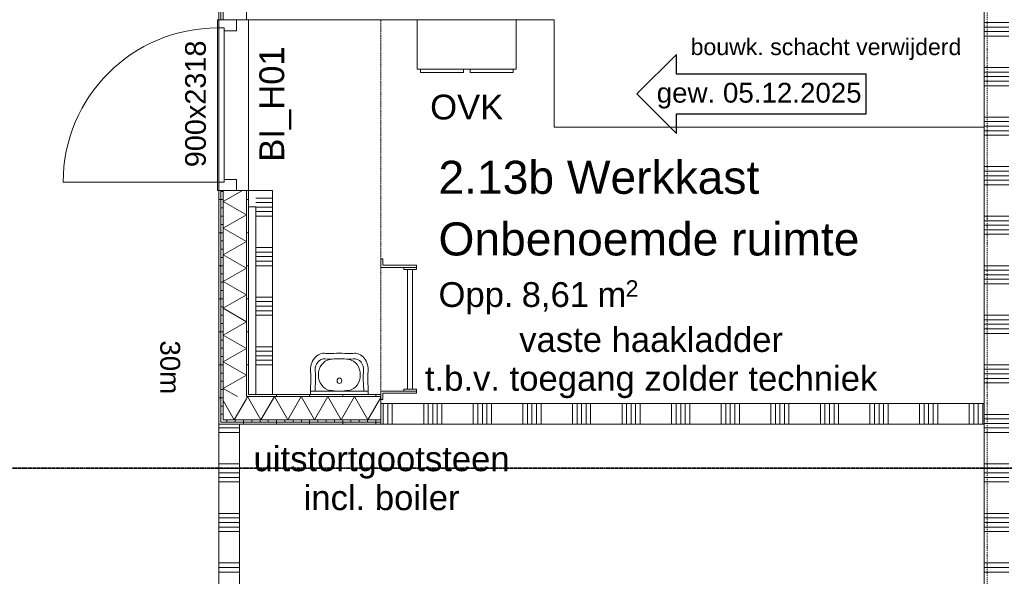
# Model space of a CAD drawing. Extents: x 0 to 92550, y 0 to 59400.
# Tile 34 of 94: x 22385 to 28342, y 30419 to 33790. Entities that reach past the tile are written whole.
import ezdxf
from ezdxf.xclip import XClip

# ---------------------------------------------------------------- set-up
doc = ezdxf.new("R2010")
doc.units = 0
doc.header["$MEASUREMENT"] = 0
doc.header["$XCLIPFRAME"] = 0
for name, pattern in [('Streep-punt fijn', [1251.000023, 626.000023, -312.5, 0, -312.5]), ('Streep-streepje', [1300, 1000, -100, 100, -100]), ('Streeplijn fijn', [234.119993, 155.999994, -78.119999])]:
    doc.linetypes.add(name, pattern=pattern)
for name, color, linetype in [('ZZ 22 Binnenwand hsb', 7, 'Continuous'), ('ZZ 22 Binnenwand metal stud', 7, 'Continuous'), ('ZZ 24 Vlieringtrap', 7, 'Continuous'), ('ZZ 34 Balustrades', 7, 'Continuous'), ('ZZ 43 Vloerafwerking algemeen', 7, 'Continuous'), ('ZZ 61 Elektra', 7, 'Continuous'), ('ZZ 74 Sanitair', 7, 'Continuous'), ('ZZ A Stramien', 7, 'Continuous'), ('ZZ Aankleding 2D tek', 7, 'Continuous'), ('ZZ Info_tekst Algemeen', 7, 'Continuous'), ('ZZ Info_tekst Bouwbesluit', 7, 'Continuous'), ('ZZ Markers doorsnede', 7, 'Continuous'), ('ZZ Markers wijzigingspijlen', 7, 'Continuous'), ('ZZ Zone Gebruiksruimten', 7, 'Continuous')]:
    doc.layers.add(name, color=color, linetype=linetype)
doc.styles.add('GENERATED_STYLE_2', font='arial.ttf')
pattern_1 = [(90, (5738.87, 6500), (-200, 0), [])]
pattern_2 = [(90, (5738.867, 6500), (-50, 0), [])]
pattern_3 = [(1e-14, (5738.87, 6500), (0, 200), [])]

# ---------------------------------------------------------------- blocks, each defined once
blk = doc.blocks.new('*X90')
at = {"layer": 'ZZ 22 Binnenwand metal stud', "color": 7, "linetype": 'Continuous', "lineweight": 5, "ltscale": 0.01}
for p, q in [((23713.9, 31317.7), (23588.9, 31317.7)), ((23713.9, 31290.3), (23588.9, 31290.3)), ((23713.9, 31100), (23588.9, 31100)), ((23713.9, 31072.6), (23588.9, 31072.6)), ((23713.9, 31045.1), (23588.9, 31045.1)), ((23713.9, 31017.7), (23588.9, 31017.7)), ((23713.9, 30990.3), (23588.9, 30990.3)), ((23713.9, 30800), (23588.9, 30800)), ((23713.9, 30772.6), (23588.9, 30772.6)), ((23713.9, 30745.1), (23588.9, 30745.1)), ((23713.9, 30717.7), (23588.9, 30717.7)), ((23713.9, 30690.3), (23588.9, 30690.3)), ((23713.9, 30500), (23588.9, 30500)), ((23713.9, 30472.6), (23588.9, 30472.6)), ((23713.9, 30445.1), (23588.9, 30445.1))]:
    blk.add_line(p, q, dxfattribs=at)
blk = doc.blocks.new('*X95')
at = {"layer": 'ZZ 22 Binnenwand metal stud', "color": 7, "linetype": 'Continuous', "lineweight": 5, "ltscale": 0.01}
for p, q in [((28368.9, 33772.6), (28218.9, 33772.6)), ((28368.9, 33745.1), (28218.9, 33745.1)), ((28368.9, 33717.7), (28218.9, 33717.7)), ((28368.9, 33690.3), (28218.9, 33690.3)), ((28368.9, 33500), (28218.9, 33500)), ((28368.9, 33472.6), (28218.9, 33472.6)), ((28368.9, 33445.1), (28218.9, 33445.1)), ((28368.9, 33417.7), (28218.9, 33417.7)), ((28368.9, 33390.3), (28218.9, 33390.3)), ((28368.9, 33200), (28218.9, 33200)), ((28368.9, 33172.6), (28218.9, 33172.6)), ((28368.9, 33145.1), (28218.9, 33145.1)), ((28368.9, 33117.7), (28218.9, 33117.7)), ((28368.9, 33090.3), (28218.9, 33090.3)), ((28368.9, 32900), (28218.9, 32900)), ((28368.9, 32872.6), (28218.9, 32872.6)), ((28368.9, 32845.1), (28218.9, 32845.1)), ((28368.9, 32817.7), (28218.9, 32817.7)), ((28368.9, 32790.3), (28218.9, 32790.3)), ((28368.9, 32600), (28218.9, 32600)), ((28368.9, 32572.6), (28218.9, 32572.6)), ((28368.9, 32545.1), (28218.9, 32545.1)), ((28368.9, 32517.7), (28218.9, 32517.7)), ((28368.9, 32490.3), (28218.9, 32490.3)), ((28368.9, 32300), (28218.9, 32300)), ((28368.9, 32272.6), (28218.9, 32272.6)), ((28368.9, 32245.1), (28218.9, 32245.1)), ((28368.9, 32217.7), (28218.9, 32217.7)), ((28368.9, 32190.3), (28218.9, 32190.3)), ((28368.9, 32000), (28218.9, 32000)), ((28368.9, 31972.6), (28218.9, 31972.6)), ((28368.9, 31945.1), (28218.9, 31945.1)), ((28368.9, 31917.7), (28218.9, 31917.7)), ((28368.9, 31890.3), (28218.9, 31890.3)), ((28368.9, 31700), (28218.9, 31700)), ((28368.9, 31672.6), (28218.9, 31672.6)), ((28368.9, 31645.1), (28218.9, 31645.1)), ((28368.9, 31617.7), (28218.9, 31617.7)), ((28368.9, 31590.3), (28218.9, 31590.3)), ((28368.9, 31400), (28218.9, 31400)), ((28368.9, 31372.6), (28218.9, 31372.6)), ((28368.9, 31345.1), (28218.9, 31345.1)), ((28368.9, 31317.7), (28218.9, 31317.7)), ((28368.9, 31290.3), (28218.9, 31290.3)), ((28368.9, 31100), (28218.9, 31100)), ((28368.9, 31072.6), (28218.9, 31072.6)), ((28368.9, 31045.1), (28218.9, 31045.1)), ((28368.9, 31017.7), (28218.9, 31017.7)), ((28368.9, 30990.3), (28218.9, 30990.3)), ((28368.9, 30800), (28218.9, 30800)), ((28368.9, 30772.6), (28218.9, 30772.6)), ((28368.9, 30745.1), (28218.9, 30745.1)), ((28368.9, 30717.7), (28218.9, 30717.7)), ((28368.9, 30690.3), (28218.9, 30690.3)), ((28368.9, 30500), (28218.9, 30500)), ((28368.9, 30472.6), (28218.9, 30472.6)), ((28368.9, 30445.1), (28218.9, 30445.1))]:
    blk.add_line(p, q, dxfattribs=at)
blk = doc.blocks.new('*X129')
at = {"layer": 'ZZ 22 Binnenwand hsb', "color": 7, "linetype": 'Continuous', "lineweight": 5, "ltscale": 0.01}
blk.add_line((23658.6, 31409.7), (23616.4, 31482.8), dxfattribs=at)
blk = doc.blocks.new('*X130')
at = {"layer": 'ZZ 22 Binnenwand hsb', "color": 7, "linetype": 'Continuous', "lineweight": 5, "ltscale": 0.01}
for q in [(23756.4, 31494.7), (23658.6, 31409.7)]:
    blk.add_line((23682.9, 31367.5), q, dxfattribs=at)
blk = doc.blocks.new('*X131')
at = {"layer": 'ZZ 22 Binnenwand hsb', "color": 7, "linetype": 'Continuous', "lineweight": 5, "ltscale": 0.01}
for p, q in [((23756.4, 31494.7), (23763.7, 31507.5)), ((23844.6, 31367.5), (23763.7, 31507.5)), ((23844.6, 31367.5), (23925.4, 31507.5)), ((24006.2, 31367.5), (23925.4, 31507.5)), ((24006.2, 31367.5), (24087.1, 31507.5)), ((24167.9, 31367.5), (24087.1, 31507.5)), ((24167.9, 31367.5), (24248.7, 31507.5)), ((24329.5, 31367.5), (24248.7, 31507.5)), ((24329.5, 31367.5), (24410.4, 31507.5)), ((24491.2, 31367.5), (24410.4, 31507.5)), ((24491.2, 31367.5), (24568.9, 31502))]:
    blk.add_line(p, q, dxfattribs=at)
blk = doc.blocks.new('*X134')
at = {"layer": 'ZZ 22 Binnenwand hsb', "color": 7, "linetype": 'Continuous', "lineweight": 5, "ltscale": 0.01}
for p, q in [((23616.4, 32688.6), (23733.1, 32756)), ((23616.4, 32688.6), (23756.4, 32607.8)), ((23616.4, 32527), (23756.4, 32607.8)), ((23616.4, 32527), (23756.4, 32446.1)), ((23616.4, 32365.3), (23756.4, 32446.1)), ((23616.4, 32365.3), (23756.4, 32284.5)), ((23616.4, 32203.6), (23756.4, 32284.5)), ((23616.4, 32203.6), (23756.4, 32122.8)), ((23616.4, 32042), (23756.4, 32122.8)), ((23616.4, 32042), (23756.4, 31961.1)), ((23616.4, 31880.3), (23756.4, 31961.1)), ((23616.4, 31880.3), (23756.4, 31799.5)), ((23616.4, 31718.7), (23756.4, 31799.5)), ((23616.4, 31718.7), (23756.4, 31637.8)), ((23616.4, 31557), (23756.4, 31637.8)), ((23616.4, 31557), (23702.1, 31507.5))]:
    blk.add_line(p, q, dxfattribs=at)
blk = doc.blocks.new('*X137')
at = {"layer": 'ZZ 22 Binnenwand metal stud', "color": 7, "linetype": 'Continuous', "lineweight": 5, "ltscale": 0.01}
for p, q in [((24584, 31464.7), (24584, 31465)), ((24584, 31340), (24584, 31464.7)), ((24611.4, 31464.7), (24611.4, 31465)), ((24611.4, 31340), (24611.4, 31464.7)), ((24638.9, 31464.7), (24638.9, 31465)), ((24638.9, 31340), (24638.9, 31464.7)), ((24829.1, 31464.7), (24829.1, 31465)), ((24829.1, 31340), (24829.1, 31464.7)), ((24856.6, 31464.7), (24856.6, 31465)), ((24856.6, 31340), (24856.6, 31464.7)), ((24884, 31464.7), (24884, 31465)), ((24884, 31340), (24884, 31464.7)), ((24911.4, 31464.7), (24911.4, 31465)), ((24911.4, 31340), (24911.4, 31464.7)), ((24938.9, 31464.7), (24938.9, 31465)), ((24938.9, 31340), (24938.9, 31464.7)), ((25129.1, 31464.7), (25129.1, 31465)), ((25129.1, 31340), (25129.1, 31464.7)), ((25156.6, 31464.7), (25156.6, 31465)), ((25156.6, 31340), (25156.6, 31464.7)), ((25184, 31464.7), (25184, 31465)), ((25184, 31340), (25184, 31464.7)), ((25211.4, 31464.7), (25211.4, 31465)), ((25211.4, 31340), (25211.4, 31464.7)), ((25238.9, 31464.7), (25238.9, 31465)), ((25238.9, 31340), (25238.9, 31464.7)), ((25429.1, 31464.7), (25429.1, 31465)), ((25429.1, 31340), (25429.1, 31464.7)), ((25456.6, 31464.7), (25456.6, 31465)), ((25456.6, 31340), (25456.6, 31464.7)), ((25484, 31464.7), (25484, 31465)), ((25484, 31340), (25484, 31464.7)), ((25511.4, 31464.7), (25511.4, 31465)), ((25511.4, 31340), (25511.4, 31464.7)), ((25538.9, 31464.7), (25538.9, 31465)), ((25538.9, 31340), (25538.9, 31464.7)), ((25729.1, 31464.7), (25729.1, 31465)), ((25729.1, 31340), (25729.1, 31464.7)), ((25756.6, 31464.7), (25756.6, 31465)), ((25756.6, 31340), (25756.6, 31464.7)), ((25784, 31464.7), (25784, 31465)), ((25784, 31340), (25784, 31464.7)), ((25811.4, 31464.7), (25811.4, 31465)), ((25811.4, 31340), (25811.4, 31464.7)), ((25838.9, 31464.7), (25838.9, 31465)), ((25838.9, 31340), (25838.9, 31464.7)), ((26029.1, 31464.7), (26029.1, 31465)), ((26029.1, 31340), (26029.1, 31464.7)), ((26056.6, 31464.7), (26056.6, 31465)), ((26056.6, 31340), (26056.6, 31464.7)), ((26084, 31464.7), (26084, 31465)), ((26084, 31340), (26084, 31464.7)), ((26111.4, 31464.7), (26111.4, 31465)), ((26111.4, 31340), (26111.4, 31464.7)), ((26138.9, 31464.7), (26138.9, 31465)), ((26138.9, 31340), (26138.9, 31464.7)), ((26329.1, 31464.7), (26329.1, 31465)), ((26329.1, 31340), (26329.1, 31464.7)), ((26356.6, 31464.7), (26356.6, 31465)), ((26356.6, 31340), (26356.6, 31464.7)), ((26384, 31464.7), (26384, 31465)), ((26384, 31340), (26384, 31464.7)), ((26411.4, 31464.7), (26411.4, 31465)), ((26411.4, 31340), (26411.4, 31464.7)), ((26438.9, 31464.7), (26438.9, 31465)), ((26438.9, 31340), (26438.9, 31464.7)), ((26629.1, 31464.7), (26629.1, 31465)), ((26629.1, 31340), (26629.1, 31464.7)), ((26656.6, 31464.7), (26656.6, 31465)), ((26656.6, 31340), (26656.6, 31464.7)), ((26684, 31464.7), (26684, 31465)), ((26684, 31340), (26684, 31464.7)), ((26711.4, 31464.7), (26711.4, 31465)), ((26711.4, 31340), (26711.4, 31464.7)), ((26738.9, 31464.7), (26738.9, 31465)), ((26738.9, 31340), (26738.9, 31464.7)), ((26929.1, 31464.7), (26929.1, 31465)), ((26929.1, 31340), (26929.1, 31464.7)), ((26956.6, 31464.7), (26956.6, 31465)), ((26956.6, 31340), (26956.6, 31464.7)), ((26984, 31464.7), (26984, 31465)), ((26984, 31340), (26984, 31464.7)), ((27011.4, 31464.7), (27011.4, 31465)), ((27011.4, 31340), (27011.4, 31464.7)), ((27038.9, 31464.7), (27038.9, 31465)), ((27038.9, 31340), (27038.9, 31464.7)), ((27229.1, 31464.7), (27229.1, 31465)), ((27229.1, 31340), (27229.1, 31464.7)), ((27256.6, 31464.7), (27256.6, 31465)), ((27256.6, 31340), (27256.6, 31464.7)), ((27284, 31464.7), (27284, 31465)), ((27284, 31340), (27284, 31464.7)), ((27311.4, 31464.7), (27311.4, 31465)), ((27311.4, 31340), (27311.4, 31464.7)), ((27338.9, 31464.7), (27338.9, 31465)), ((27338.9, 31340), (27338.9, 31464.7)), ((27529.1, 31464.7), (27529.1, 31465)), ((27529.1, 31340), (27529.1, 31464.7)), ((27556.6, 31464.7), (27556.6, 31465)), ((27556.6, 31340), (27556.6, 31464.7)), ((27584, 31464.7), (27584, 31465)), ((27584, 31340), (27584, 31464.7)), ((27611.4, 31464.7), (27611.4, 31465)), ((27611.4, 31340), (27611.4, 31464.7)), ((27638.9, 31464.7), (27638.9, 31465)), ((27638.9, 31340), (27638.9, 31464.7)), ((27829.1, 31464.7), (27829.1, 31465)), ((27829.1, 31340), (27829.1, 31464.7)), ((27856.6, 31464.7), (27856.6, 31465)), ((27856.6, 31340), (27856.6, 31464.7)), ((27884, 31464.7), (27884, 31465)), ((27884, 31340), (27884, 31464.7)), ((27911.4, 31464.7), (27911.4, 31465)), ((27911.4, 31340), (27911.4, 31464.7)), ((27938.9, 31464.7), (27938.9, 31465)), ((27938.9, 31340), (27938.9, 31464.7)), ((28129.1, 31464.7), (28129.1, 31465)), ((28129.1, 31340), (28129.1, 31464.7)), ((28156.6, 31464.7), (28156.6, 31465)), ((28156.6, 31340), (28156.6, 31464.7)), ((28184, 31464.7), (28184, 31465)), ((28184, 31340), (28184, 31464.7)), ((28211.4, 31464.7), (28211.4, 31465)), ((28211.4, 31340), (28211.4, 31464.7))]:
    blk.add_line(p, q, dxfattribs=at)
blk = doc.blocks.new('*X138')
at = {"layer": 'ZZ 22 Binnenwand metal stud', "color": 7, "linetype": 'Continuous', "lineweight": 5, "ltscale": 0.01}
for p, q in [((23813.9, 32709.7), (23867.6, 32709.7)), ((23813.9, 32682.3), (23840.2, 32682.3))]:
    blk.add_line(p, q, dxfattribs=at)
blk = doc.blocks.new('*X139')
at = {"layer": 'ZZ 22 Binnenwand metal stud', "color": 7, "linetype": 'Continuous', "lineweight": 5, "ltscale": 0.01}
for p, q in [((23813.9, 32654.9), (23913.9, 32654.9)), ((23813.9, 32627.4), (23913.9, 32627.4)), ((23813.9, 32600), (23913.9, 32600)), ((23813.9, 32409.7), (23913.9, 32409.7)), ((23813.9, 32382.3), (23913.9, 32382.3)), ((23813.9, 32354.9), (23913.9, 32354.9)), ((23813.9, 32327.4), (23913.9, 32327.4)), ((23813.9, 32300), (23913.9, 32300)), ((23813.9, 32109.7), (23913.9, 32109.7)), ((23813.9, 32082.3), (23913.9, 32082.3)), ((23813.9, 32054.9), (23913.9, 32054.9)), ((23813.9, 32027.4), (23913.9, 32027.4)), ((23813.9, 32000), (23913.9, 32000)), ((23813.9, 31809.7), (23913.9, 31809.7)), ((23813.9, 31782.3), (23913.9, 31782.3)), ((23813.9, 31754.9), (23913.9, 31754.9)), ((23813.9, 31727.4), (23913.9, 31727.4)), ((23813.9, 31700), (23913.9, 31700))]:
    blk.add_line(p, q, dxfattribs=at)
blk = doc.blocks.new('*X140')
at = {"layer": 'ZZ 22 Binnenwand metal stud', "color": 7, "linetype": 'Continuous', "lineweight": 5, "ltscale": 0.01}
for p, q in [((23867.6, 32709.7), (23913.9, 32709.7)), ((23840.2, 32682.3), (23913.9, 32682.3))]:
    blk.add_line(p, q, dxfattribs=at)
blk = doc.blocks.new('Drawing_1_1', base_point=(5738.9, 6500))
at = {"layer": 'ZZ 22 Binnenwand hsb', "linetype": 'Continuous', "lineweight": 0, "true_color": 0x000000}
h = blk.add_hatch(dxfattribs=at)
h.set_pattern_fill('930_Lijnen_vert_200_0001', color=18, style=0, pattern_type=2)
h.set_pattern_definition(pattern_3)
h.paths.add_polyline_path([(23588.9, 31352.5), (23601.4, 31352.5), (23601.4, 32756), (23588.9, 32756)])
h = blk.add_hatch(dxfattribs=at)
h.set_pattern_fill('325_Hout_plaatmateriaal__BC', color=18, style=0, pattern_type=2)
h.set_pattern_definition([(360, (5738.867, 6500), (0, 50), [])])
h.paths.add_polyline_path([(23601.4, 31367.5), (23616.4, 31367.5), (23616.4, 32756), (23601.4, 32756)])
h = blk.add_hatch(dxfattribs=at)
h.set_pattern_fill('930_Lijnen_vert_200_0001', color=18, style=0, pattern_type=2)
h.set_pattern_definition(pattern_3)
h.paths.add_polyline_path([(23756.4, 32756), (23756.4, 31520), (23768.9, 31520), (23768.9, 32756)])
h = blk.add_hatch(dxfattribs=at)
h.set_pattern_fill('930_Lijnen_vert_200_0001', color=18, style=0, pattern_type=2)
h.set_pattern_definition(pattern_1)
h.paths.add_polyline_path([(23756.4, 31520), (23756.4, 31507.5), (23768.9, 31520)])
h = blk.add_hatch(dxfattribs=at)
h.set_pattern_fill('930_Lijnen_vert_200_0001', color=18, style=0, pattern_type=2)
h.set_pattern_definition(pattern_1)
h.paths.add_polyline_path([(23768.9, 31520), (23756.4, 31507.5), (23768.9, 31507.5)])
h = blk.add_hatch(dxfattribs=at)
h.set_pattern_fill('930_Lijnen_vert_200_0001', color=18, style=0, pattern_type=2)
h.set_pattern_definition(pattern_1)
h.paths.add_polyline_path([(23768.9, 31507.5), (24568.9, 31507.5), (24568.9, 31520), (23768.9, 31520)])
h = blk.add_hatch(dxfattribs=at)
h.set_pattern_fill('930_Lijnen_vert_200_0001', color=18, style=0, pattern_type=2)
h.set_pattern_definition(pattern_1)
h.paths.add_polyline_path([(23588.9, 31352.5), (23588.9, 31340), (23601.4, 31352.5)])
h = blk.add_hatch(dxfattribs=at)
h.set_pattern_fill('930_Lijnen_vert_200_0001', color=18, style=0, pattern_type=2)
h.set_pattern_definition(pattern_1)
h.paths.add_polyline_path([(23601.4, 31352.5), (23588.9, 31340), (23601.4, 31340)])
h = blk.add_hatch(dxfattribs=at)
h.set_pattern_fill('325_Hout_plaatmateriaal__BC', color=18, style=0, pattern_type=2)
h.set_pattern_definition(pattern_2)
h.paths.add_polyline_path([(23601.4, 31367.5), (23601.4, 31352.5), (23616.4, 31367.5)])
h = blk.add_hatch(dxfattribs=at)
h.set_pattern_fill('325_Hout_plaatmateriaal__BC', color=18, style=0, pattern_type=2)
h.set_pattern_definition(pattern_2)
h.paths.add_polyline_path([(23616.4, 31367.5), (23601.4, 31352.5), (23616.4, 31352.5)])
h = blk.add_hatch(dxfattribs=at)
h.set_pattern_fill('930_Lijnen_vert_200_0001', color=18, style=0, pattern_type=2)
h.set_pattern_definition(pattern_1)
h.paths.add_polyline_path([(23601.4, 31340), (24568.9, 31340), (24568.9, 31352.5), (23601.4, 31352.5)])
h = blk.add_hatch(dxfattribs=at)
h.set_pattern_fill('325_Hout_plaatmateriaal__BC', color=18, style=0, pattern_type=2)
h.set_pattern_definition(pattern_2)
h.paths.add_polyline_path([(23616.4, 31352.5), (24568.9, 31352.5), (24568.9, 31367.5), (23616.4, 31367.5)])
at = {"layer": 'ZZ 22 Binnenwand hsb', "color": 7, "linetype": 'Continuous', "lineweight": 9, "ltscale": 0.01}
for p, q in [((23601.4, 33890), (23601.4, 33790)), ((23616.4, 33890), (23616.4, 33790)), ((23756.4, 33790), (23756.4, 33890)), ((23581.9, 33740), (23581.9, 33790)), ((23581.9, 33790), (23695.9, 33790)), ((23588.9, 33790), (23601.4, 33790)), ((23588.9, 33790), (23601.4, 33790)), ((23588.9, 33790), (23601.4, 33790)), ((23601.4, 33790), (23616.4, 33790)), ((23601.4, 33790), (23616.4, 33790)), ((23601.4, 33790), (23616.4, 33790)), ((23616.4, 33790), (23695.9, 33790)), ((23616.4, 33790), (23695.9, 33790)), ((23616.4, 33790), (23695.9, 33790)), ((23695.9, 33790), (23756.4, 33790)), ((23695.9, 33790), (23695.9, 33723)), ((23695.9, 33790), (23756.4, 33790)), ((23756.4, 33790), (23768.9, 33790)), ((23756.4, 33790), (23768.9, 33790)), ((23621.9, 33740), (23581.9, 33740)), ((23581.9, 33740), (23581.9, 32806)), ((23621.9, 33740), (23581.9, 33740)), ((23621.9, 33723), (23621.9, 33740)), ((23621.9, 32806), (23621.9, 33740)), ((23695.9, 33723), (23621.9, 33723)), ((23621.9, 32806), (23621.9, 32823)), ((23621.9, 32823), (23695.9, 32823)), ((23695.9, 32823), (23695.9, 32756)), ((23581.9, 32806), (22647.9, 32806)), ((23581.9, 32756), (23581.9, 32806)), ((23581.9, 32806), (23621.9, 32806)), ((23581.9, 32806), (23621.9, 32806)), ((23695.9, 32756), (23581.9, 32756)), ((23588.9, 32756), (23601.4, 32756)), ((23588.9, 32756), (23601.4, 32756)), ((23588.9, 32756), (23601.4, 32756)), ((23601.4, 32756), (23601.4, 31367.5)), ((23601.4, 32756), (23616.4, 32756)), ((23601.4, 32756), (23616.4, 32756)), ((23601.4, 32756), (23616.4, 32756)), ((23616.4, 32756), (23616.4, 31507.5)), ((23616.4, 32756), (23695.9, 32756)), ((23616.4, 32756), (23695.9, 32756)), ((23616.4, 32756), (23695.9, 32756)), ((23695.9, 32756), (23756.4, 32756)), ((23695.9, 32756), (23756.4, 32756)), ((23756.4, 31520), (23756.4, 32756)), ((23756.4, 32756), (23768.9, 32756)), ((23756.4, 32756), (23768.9, 32756)), ((23756.4, 31520), (23756.4, 31507.5)), ((23756.4, 31520), (23756.4, 31507.5)), ((23616.4, 31507.5), (23616.4, 31367.5)), ((23616.4, 31507.5), (23616.4, 31367.5)), ((24568.9, 31507.5), (23756.4, 31507.5)), ((23601.4, 31367.5), (23601.4, 31352.5)), ((23601.4, 31367.5), (23601.4, 31352.5)), ((23601.4, 31352.5), (23616.4, 31352.5)), ((23616.4, 31367.5), (23756.4, 31367.5)), ((23616.4, 31352.5), (24568.9, 31352.5)), ((23756.4, 31367.5), (24568.9, 31367.5))]:
    blk.add_line(p, q, dxfattribs=at)
at = {"layer": 'ZZ 22 Binnenwand hsb', "color": 7, "linetype": 'Continuous', "lineweight": 9, "ltscale": 0.01, "flags": 128}
for points in [[(23588.9, 32756), (23588.9, 31352.5)], [(23768.9, 31520), (23768.9, 32756)], [(24568.9, 31520), (23768.9, 31520)], [(24568.9, 31507.5), (24568.9, 31520)], [(24568.9, 31367.5), (24568.9, 31507.5)], [(23588.9, 31340), (23588.9, 31352.5)], [(23588.9, 31340), (24568.9, 31340)], [(24568.9, 31352.5), (24568.9, 31367.5)], [(24568.9, 31340), (24568.9, 31352.5)]]:
    blk.add_lwpolyline(points, dxfattribs=at)
at = {"layer": 'ZZ 22 Binnenwand hsb', "color": 7, "linetype": 'Continuous', "lineweight": 9, "ltscale": 0.01}
blk.add_arc((23581.9, 32806), 934, 90, 180, dxfattribs=at)
at = {"layer": 'ZZ 22 Binnenwand metal stud', "color": 7, "linetype": 'Continuous', "lineweight": 15, "ltscale": 0.01, "flags": 128}
for points in [[(28218.9, 33790), (28218.9, 31465)], [(23813.9, 32756), (23768.9, 32756)], [(23768.9, 32756), (23768.9, 32656)], [(23913.9, 32756), (23813.9, 32756)], [(23913.9, 31520), (23913.9, 32756)], [(23768.9, 32656), (23813.9, 32656)], [(23813.9, 32656), (23813.9, 31520)], [(23913.9, 31520), (23813.9, 31520)], [(28218.9, 31465), (24568.9, 31465)], [(24568.9, 31465), (24568.9, 31340)], [(23713.9, 31340), (23588.9, 31340)], [(23588.9, 31340), (23588.9, 30419)], [(23713.9, 30419), (23713.9, 31340)], [(24568.9, 31340), (28218.9, 31340)], [(28218.9, 31340), (28218.9, 28680)]]:
    blk.add_lwpolyline(points, dxfattribs=at)
at = {"layer": 'ZZ 24 Vlieringtrap', "color": 7, "linetype": 'Continuous', "lineweight": 9, "ltscale": 0.01, "flags": 128}
for points in [[(24568.9, 32290), (24784.8, 32290), (24784.8, 32302.7), (24581.6, 32302.7), (24581.6, 32340.8), (24568.9, 32340.8)], [(24708.6, 32290), (24708.6, 32277.3), (24784.8, 32277.3), (24784.8, 32290)], [(24731.7, 31552.7), (24761.7, 31552.7), (24761.7, 32277.3), (24731.7, 32277.3)], [(24568.9, 31489.2), (24581.6, 31489.2), (24581.6, 31527.3), (24784.8, 31527.3), (24784.8, 31540), (24568.9, 31540)], [(24784.8, 31540), (24784.8, 31552.7), (24708.6, 31552.7), (24708.6, 31540)]]:
    blk.add_lwpolyline(points, close=True, dxfattribs=at)
at = {"layer": 'ZZ 43 Vloerafwerking algemeen', "color": 7, "linetype": 'Continuous', "lineweight": 15, "ltscale": 0.01, "flags": 128}
blk.add_lwpolyline([(28218.9, 28680), (28218.9, 38313), (28151.9, 38313), (28151.9, 38487), (28325.9, 38487), (28325.9, 38450), (42238.9, 38450)], dxfattribs=at)
at = {"layer": 'ZZ 61 Elektra', "color": 7, "linetype": 'Continuous', "lineweight": 5, "ltscale": 0.01, "flags": 128}
for points in [[(25388.9, 33790), (24789.9, 33790), (24789.9, 33489.4), (25388.9, 33489.4), (25388.9, 33790), (25388.9, 33489.4), (24789.9, 33489.4), (24789.9, 33790)], [(24808.9, 33489.4), (24808.9, 33470.4), (25069.3, 33470.4), (25069.3, 33489.4)], [(25369.8, 33470.4), (25369.8, 33489.4), (25109.5, 33489.4), (25109.5, 33470.4)]]:
    blk.add_lwpolyline(points, close=True, dxfattribs=at)
at = {"layer": 'ZZ 74 Sanitair', "color": 7, "linetype": 'Continuous', "lineweight": 9, "ltscale": 0.01}
for p, q in [((24147, 31615.8), (24143.9, 31540.8)), ((24175, 31615.8), (24171.9, 31540.8)), ((24462.8, 31615.8), (24465.9, 31540.8)), ((24490.8, 31615.8), (24493.9, 31540.8)), ((24143.9, 31540.8), (24143.9, 31520)), ((24143.9, 31540.8), (24493.9, 31540.8)), ((24493.9, 31520), (24143.9, 31520)), ((24493.9, 31540.8), (24493.9, 31520))]:
    blk.add_line(p, q, dxfattribs=at)
for centre, major_axis, start_param, end_param in [((24227.9, 31670), (0, 100), 6.163111, 7.978941), ((24264.7, 32068.4), (0, 300.8), 3.035397, 3.22478), ((24318.9, 31203.3), (0, 566.7), 6.213471, 6.352899), ((24373, 32068.4), (0, 300.8), 3.058405, 3.247788), ((24409.9, 31670), (0, 100), 4.58743, 6.40326), ((24227.9, 31670), (0, 66.7), 6.177803, 7.981296), ((24271.2, 31638.7), (0, 94.2), 0.129506, 3.012087), ((24264.7, 32068.4), (0, 334.2), 3.031082, 3.22478), ((24318.9, 31203.3), (0, 533.3), 6.153679, 6.412691), ((24373, 32068.4), (0, 334.2), 3.058405, 3.252104), ((24366.5, 31638.7), (0, 94.2), 3.271099, 6.153679), ((24409.9, 31670), (0, 66.7), 4.585075, 6.388568), ((23923.3, 31618.2), (0, 266.3), 4.703487, 4.860638), ((23923.9, 31618.2), (0, 298.9), 4.704529, 4.857942), ((24713.8, 31618.2), (0, 298.9), 1.425244, 1.578656), ((24714.4, 31618.2), (0, 266.3), 1.422547, 1.579698), ((24318.9, 32074.2), (0, 533.3), 3.012087, 3.271099)]:
    blk.add_ellipse(centre, major_axis=major_axis, ratio=0.84, start_param=start_param, end_param=end_param, dxfattribs=at)
blk.add_ellipse((24318.9, 31603.3), major_axis=(0, 16.7), ratio=0.84, dxfattribs=at)
at = {"layer": 'ZZ A Stramien', "color": 7, "linetype": 'Streep-punt fijn', "lineweight": 9, "ltscale": 0.01}
blk.add_line((28238.9, 6500), (28238.9, 52900), dxfattribs=at)
at = {"layer": 'ZZ Aankleding 2D tek', "color": 7, "linetype": 'Streeplijn fijn', "lineweight": 5, "ltscale": 0.01}
blk.add_line((24568.9, 31520), (24568.9, 33790), dxfattribs=at)
at = {"layer": 'ZZ Markers doorsnede', "color": 7, "linetype": 'Streep-streepje', "lineweight": 35, "ltscale": 0.01}
blk.add_line((7888.9, 31075), (62138.9, 31075), dxfattribs=at)
at = {"layer": 'ZZ Markers wijzigingspijlen', "color": 1, "linetype": 'Continuous', "lineweight": 25, "ltscale": 0.01, "flags": 128}
blk.add_lwpolyline([(26118.9, 33340), (26358.9, 33100), (26358.9, 33220), (27506.8, 33220), (27506.8, 33460), (26358.9, 33460), (26358.9, 33580)], close=True, dxfattribs=at)
at = {"layer": 'ZZ Zone Gebruiksruimten', "color": 255, "linetype": 'Continuous', "lineweight": 0, "ltscale": 0.01, "flags": 128}
for points in [[(19723.9, 39950), (19723.9, 38450), (20523.9, 38450), (20523.9, 36580), (22126.9, 36580), (22126.9, 24188), (23588.9, 25140), (23588.9, 39950)], [(25618.9, 33790), (23768.9, 33790), (23768.9, 31520), (24568.9, 31520), (24568.9, 31465), (28218.9, 31465), (28218.9, 33140), (25618.9, 33140)], [(23713.9, 31340), (23713.9, 28155), (27693.9, 28155), (27693.9, 28680), (28218.9, 28680), (28218.9, 31340)]]:
    blk.add_lwpolyline(points, close=True, dxfattribs=at)
at = {"layer": 'ZZ 34 Balustrades', "color": 7, "linetype": 'Continuous', "lineweight": 25, "ltscale": 0.01}
for name in ['*X95', '*X134', '*X138', '*X140', '*X139', '*X129', '*X130', '*X131', '*X137', '*X90']:
    blk.add_blockref(name, (0, 0), dxfattribs=at)
at = {"layer": 'ZZ 22 Binnenwand hsb', "color": 7, "linetype": 'Continuous', "lineweight": 5, "attachment_point": 7, "rotation": 90, "style": 'GENERATED_STYLE_2'}
for s, insert, char_height in [('\\A1;{\\pql;\\fArial|b0|i0|c0|p0;\\W1.000000;900x2318}', (23512.5, 32896.5), 125), ('\\A1;{\\pql;\\fArial|b0|i0|c0|p0;\\W1.000000;BI_H01}', (24028.3, 32929.9), 150)]:
    blk.add_mtext(s, dxfattribs=dict(at, insert=insert, char_height=char_height))
at = {"layer": 'ZZ Info_tekst Algemeen', "color": 7, "linetype": 'Continuous', "lineweight": 5, "insert": (25089.4, 33259.8), "char_height": 150, "attachment_point": 5, "style": 'GENERATED_STYLE_2'}
blk.add_mtext('\\A1;{\\pqc;\\fArial|b0|i0|c0|p0;\\W1.000000;OVK}', dxfattribs=at)
at = {"layer": 'ZZ Info_tekst Algemeen', "color": 7, "linetype": 'Continuous', "lineweight": 5, "char_height": 150, "attachment_point": 5, "style": 'GENERATED_STYLE_2'}
for s, insert, line_spacing_factor in [('\\A1;{\\pqc;\\fArial|b0|i0|c0|p0;\\W1.000000;vaste haakladder\\P\\pqc;\\fArial|b0|i0|c0|p0;\\W1.000000;t.b.v. toegang zolder techniek}', (26205, 31712.6), 0.940383), ('\\A1;{\\pqc;\\fArial|b0|i0|c0|p0;\\W1.000000;uitstortgootsteen\\P\\pqc;\\fArial|b0|i0|c0|p0;\\W1.000000;incl. boiler}', (24574.3, 31011.7), 0.942897)]:
    blk.add_mtext(s, dxfattribs=dict(at, insert=insert, line_spacing_factor=line_spacing_factor))
at = {"layer": 'ZZ Info_tekst Bouwbesluit', "color": 7, "linetype": 'Continuous', "lineweight": 9, "insert": (23294.7, 31848), "char_height": 120, "attachment_point": 4, "rotation": 270, "style": 'GENERATED_STYLE_2'}
blk.add_mtext('\\A1;{\\pql;\\fArial|b0|i0|c0|p0;\\W1.000000;30m}', dxfattribs=at)
at = {"layer": 'ZZ Markers wijzigingspijlen', "color": 1, "linetype": 'Continuous', "lineweight": 5, "style": 'GENERATED_STYLE_2'}
for s, insert, char_height, attachment_point in [('\\A1;{\\pql;\\fArial|b0|i0|c0|p0;\\W1.000000;bouwk. schacht verwijderd}', (26443.9, 33545.4), 100, 7), ('\\A1;{\\pql;\\fArial|b0|i0|c0|p0;\\W1.000000;gew. 05.12.2025}', (26238.9, 33329.5), 120, 4)]:
    blk.add_mtext(s, dxfattribs=dict(at, insert=insert, char_height=char_height, attachment_point=attachment_point))
at = {"layer": 'ZZ Zone Gebruiksruimten', "color": 7, "linetype": 'Continuous', "lineweight": 5, "attachment_point": 1, "style": 'GENERATED_STYLE_2'}
for s, insert, char_height in [('\\A1;{\\pql;\\pt0;\\fArial|b0|i0|c0|p0;\\W1.000000;2.13b Werkkast}', (24918.6, 32935.4), 200), ('\\A1;{\\pql;\\pt0;\\fArial|b0|i0|c0|p0;\\W1.000000;Onbenoemde ruimte}', (24918.6, 32562.1), 200), ('\\A1;{\\pql;\\pt0;\\fArial|b0|i0|c0|p0;\\W1.000000;Opp. }', (24918.6, 32200.4), 150), ('\\A1;{\\pql;\\fArial|b0|i0|c0|p0;\\W1.000000;8,61}', (25421.8, 32200.4), 150), ('\\A1;{\\pql;\\fArial|b0|i0|c0|p0;\\W1.000000;2}', (26050.7, 32211.8), 100), ('\\A1;{\\pql;\\fArial|b0|i0|c0|p0;\\W1.000000; m}', (25822.2, 32200.4), 150)]:
    blk.add_mtext(s, dxfattribs=dict(at, insert=insert, char_height=char_height))

msp = doc.modelspace()

# ---------------------------------------------------------------- block references
at = {"color": 7, "linetype": 'Continuous', "lineweight": 25, "ltscale": 0.01}
ref = msp.add_blockref('Drawing_1_1', (5738.9, 6500), dxfattribs=at)
XClip(ref).set_block_clipping_path([(1000, 1000), (74950, 58400)])

doc.saveas('drawing.dxf')
